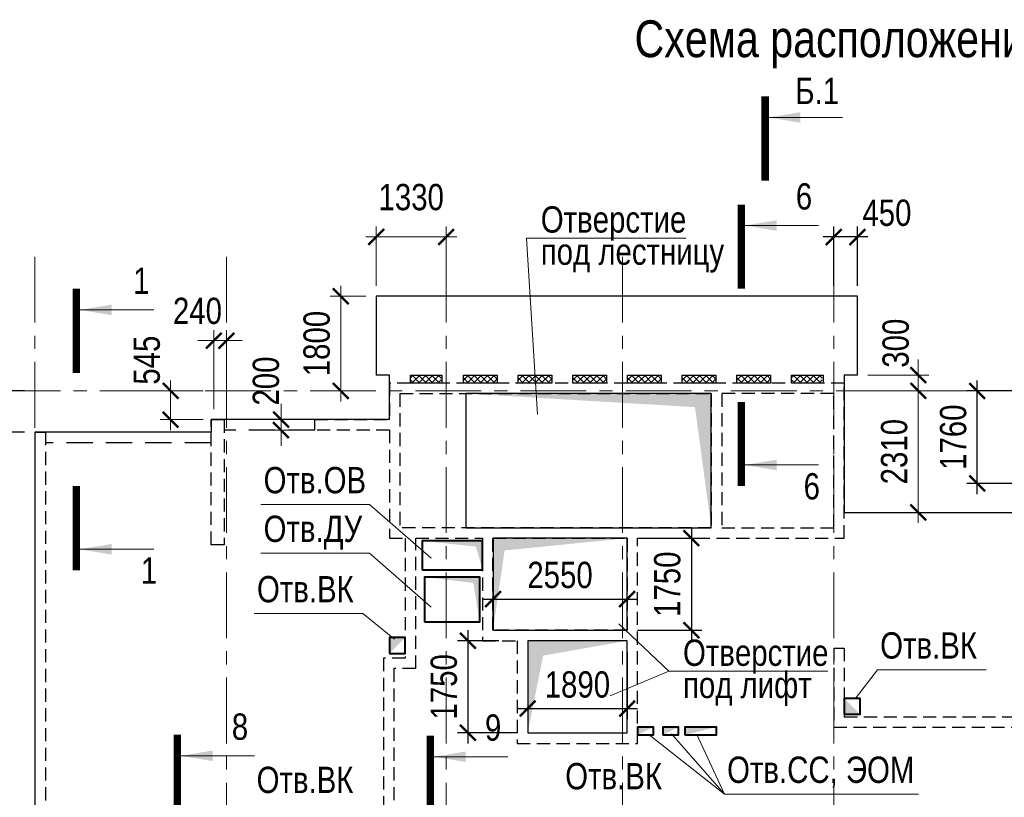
# Model space of a CAD drawing. Header units: inches. Extents: x -56152 to 65019, y 546816 to 630816.
# Tile 4 of 15: x -45821 to -27097, y 571762 to 586545. Entities that reach past the tile are written whole.
import ezdxf
from ezdxf.enums import TextEntityAlignment as Align

# ---------------------------------------------------------------- set-up
doc = ezdxf.new("R2010")
doc.units = ezdxf.units.IN
doc.header["$LTSCALE"] = 1000
doc.header["$MEASUREMENT"] = 0
doc.linetypes.add('CENTER', pattern=[2, 1.25, -0.25, 0.25, -0.25])
doc.linetypes.add('HIDDEN', pattern=[0.375, 0.25, -0.125])
for name, color, linetype, lineweight in [('СК-040-С(тены)', 12, 'Continuous', 20), ('СК-041-С-СТЕНЫ НЕВИДИМЫЕ', 12, 'HIDDEN', 30), ('СК-050-П(литы перекрытия)', 3, 'Continuous', 30), ('СК-051-1-П-ОТВЕРСТИЯ ОВ ДУ', 5, 'Continuous', 40), ('СК-051-2-П-ОТВЕРСТИЯ ВК', 1, 'Continuous', 40), ('СК-051-4-П-ОТВЕРСТИЯ ЭО', 2, 'Continuous', 40), ('СК-052-П-БАЛКИ', 1, 'HIDDEN', 30), ('СК-100-О(си)', 7, 'CENTER', 15), ('СК-110-О-РАЗМЕРЫ', 7, 'Continuous', 15), ('СК-220-Р-РАМКА ТЕКСТ', 7, 'Continuous', 15), ('СК-300-Р(азмеры)', 7, 'Continuous', 20), ('СК-400-Т(екст)', 7, 'Continuous', 20), ('СК-451-1-Т-ОТВ ОВ ДУ', 5, 'Continuous', 20), ('СК-451-2-Т-ОТВ ВК', 1, 'Continuous', 20), ('СК-451-3-Т-ОТВ ЭО', 2, 'Continuous', 20), ('СК-500-С(ечения)', 5, 'Continuous', 40), ('СК-600-Ш(триховка)', 250, 'Continuous', 13)]:
    doc.layers.add(name, color=color, linetype=linetype, lineweight=lineweight)
doc.styles.add('ARIAL_annotative', font='arial.ttf', dxfattribs={"width": 0.8, "height": 2.5})
doc.styles.add('RUSS', font='arial.ttf', dxfattribs={"width": 0.8})
doc.dimstyles.new('100-200', dxfattribs={"dimscale": 0, "dimtxt": 500, "dimasz": 300, "dimexe": 200, "dimexo": 200, "dimgap": 200, "dimtad": 1, "dimdec": 0, "dimzin": 0, "dimdsep": 46, "dimtxsty": 'RUSS', "dimblk": 'ARCHTICK', "dimcen": 0.096, "dimdle": 200, "dimclrd": 7, "dimclre": 7, "dimclrt": 256, "dimadec": 0, "dimazin": 0, "dimtfac": 1, "dimtdec": 0, "dimtmove": 2, "dimatfit": 3, "dimldrblk": 'OBLIQUE', "dimfxl": 1, "dimtolj": 1, "dimtzin": 0, "dimarcsym": 0})

# ---------------------------------------------------------------- blocks, each defined once
blk = doc.blocks.new('оси')
at = {"layer": 'СК-100-О(си)'}
for p, q in [((-43920.2, 18534.9), (-43920.2, -7257.5)), ((-40280.2, 18534.9), (-40280.2, -7257.5)), ((-36100.2, 18534.9), (-36100.2, -7257.5)), ((-32750.1, 18534.9), (-32750.1, -7257.5)), ((-28729.8, 18534.9), (-28729.8, -7257.5)), ((-46685.3, 15985), (4554.2, 15985))]:
    blk.add_line(p, q, dxfattribs=at)
blk = doc.blocks.new('A$C858fb3ef')
at = {"layer": 'СК-300-Р(азмеры)'}
blk.add_blockref('оси', (0, 0), dxfattribs=at)
blk = doc.blocks.new('A$C573b34c5')
blk.add_blockref('A$C858fb3ef', (0, 0))
blk = doc.blocks.new('Сечение')
at = {"layer": 'СК-500-С(ечения)', "linetype": 'Continuous', "lineweight": 15, "ltscale": 100}
blk.add_line((-200, -35), (-200, -735), dxfattribs=at)
at = {"layer": 'СК-500-С(ечения)', "linetype": 'Continuous', "ltscale": 100, "const_width": 70}
blk.add_lwpolyline([(-400, 0), (400, 0)], dxfattribs=at)
at = {"layer": 'СК-500-С(ечения)', "linetype": 'Continuous', "ltscale": 100}
blk.add_solid([(-200, -35), (-250.3, -335.5), (-149.7, -335.5)], dxfattribs=at)
blk = doc.blocks.new('*U39')
at = {"layer": 'СК-400-Т(екст)', "ltscale": 100, "yscale": 0.01, "zscale": 0.01}
for p, xscale, rotation in [((0, -4), 0.01, 270.0000000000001), ((0, -22.757), -0.01, 270)]:
    blk.add_blockref('Сечение', p, dxfattribs=dict(at, xscale=xscale, rotation=rotation))
at = {"layer": 'СК-500-С(ечения)', "color": 0, "ltscale": 100, "style": 'ARIAL_annotative', "width": 0.8}
blk.add_attdef('НОМЕР_СЕЧЕНИЯ_1_1(НОМЕР_ЛИСТА)', text='', height=2.5, rotation=270, dxfattribs=at).set_placement((-6.74, -1.226), align=Align.RIGHT)
blk.add_attdef('НОМЕР_СЕЧЕНИЯ_2_1(НОМЕР_ЛИСТА)', text='', height=2.5, rotation=270, dxfattribs=at).set_placement((-7.48, -25.53), align=Align.BOTTOM_LEFT)
blk = doc.blocks.new('*U66')
at = {"layer": 'СК-400-Т(екст)', "ltscale": 100, "yscale": 0.01, "zscale": 0.01}
for p, xscale, rotation in [((0, -4), 0.01, 270.0000000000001), ((0, -19.474), -0.01, 270)]:
    blk.add_blockref('Сечение', p, dxfattribs=dict(at, xscale=xscale, rotation=rotation))
at = {"layer": 'СК-500-С(ечения)', "color": 0, "ltscale": 100, "style": 'ARIAL_annotative', "width": 0.8}
blk.add_attdef('НОМЕР_СЕЧЕНИЯ_1_1(НОМЕР_ЛИСТА)', text='', height=2.5, rotation=270, dxfattribs=at).set_placement((-6.74, -1.226), align=Align.RIGHT)
blk.add_attdef('НОМЕР_СЕЧЕНИЯ_2_1(НОМЕР_ЛИСТА)', text='', height=2.5, rotation=270, dxfattribs=at).set_placement((-7.48, -22.247), align=Align.BOTTOM_LEFT)
blk = doc.blocks.new('*U72')
at = {"layer": 'СК-400-Т(екст)', "ltscale": 100, "yscale": 0.01, "zscale": 0.01}
for p, xscale, rotation in [((0, -4), 0.01, 270.0000000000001), ((0, -15.416), -0.01, 270)]:
    blk.add_blockref('Сечение', p, dxfattribs=dict(at, xscale=xscale, rotation=rotation))
at = {"layer": 'СК-500-С(ечения)', "color": 0, "ltscale": 100, "style": 'ARIAL_annotative', "width": 0.8}
blk.add_attdef('НОМЕР_СЕЧЕНИЯ_1_1(НОМЕР_ЛИСТА)', text='', height=2.5, rotation=270, dxfattribs=at).set_placement((-6.74, -1.226), align=Align.RIGHT)
blk.add_attdef('НОМЕР_СЕЧЕНИЯ_2_1(НОМЕР_ЛИСТА)', text='', height=2.5, rotation=270, dxfattribs=at).set_placement((-7.48, -18.19), align=Align.BOTTOM_LEFT)
blk = doc.blocks.new('_ArchTick')
at = {"color": 0, "linetype": 'ByBlock', "const_width": 0.15}
blk.add_lwpolyline([(-0.5, -0.5), (0.5, 0.5)], dxfattribs=at)
blk = doc.blocks.new('*D96')
at = {"layer": 'Defpoints', "color": 0, "transparency": 16777216}
for p in [(-36509, 574738), (-37298, 572988), (-36160, 572988)]:
    blk.add_point(p, dxfattribs=at)
at = {"layer": 'СК-110-О-РАЗМЕРЫ', "color": 7, "lineweight": -2, "transparency": 16777216}
for p, q in [((-37298, 574938), (-37298, 572788)), ((-36709, 574738), (-37498, 574738)), ((-36360, 572988), (-37498, 572988))]:
    blk.add_line(p, q, dxfattribs=at)
at = {"layer": 'СК-110-О-РАЗМЕРЫ', "color": 7, "lineweight": -2, "transparency": 16777216, "xscale": 300, "yscale": 300, "zscale": 300}
for p, rotation in [((-37298, 574738), 90), ((-37298, 572988), 270)]:
    blk.add_blockref('_ArchTick', p, dxfattribs=dict(at, rotation=rotation))
at = {"layer": 'СК-110-О-РАЗМЕРЫ', "transparency": 16777216, "insert": (-37753, 573863), "char_height": 500, "attachment_point": 5, "rotation": 90, "style": 'RUSS'}
blk.add_mtext('\\A1;1750', dxfattribs=at)
blk = doc.blocks.new('_Oblique')
at = {"color": 0, "linetype": 'ByBlock', "lineweight": -2}
blk.add_line((-0.5, -0.5), (0.5, 0.5), dxfattribs=at)
blk = doc.blocks.new('*D97')
at = {"layer": 'Defpoints', "color": 0, "transparency": 16777216}
for p in [(-36160, 574721), (-34270, 574721), (-34270, 573449)]:
    blk.add_point(p, dxfattribs=at)
at = {"layer": 'СК-110-О-РАЗМЕРЫ', "color": 7, "lineweight": -2, "transparency": 16777216}
for p, q in [((-36160, 574521), (-36160, 573249)), ((-34270, 574521), (-34270, 573249)), ((-36360, 573449), (-34070, 573449))]:
    blk.add_line(p, q, dxfattribs=at)
at = {"layer": 'СК-110-О-РАЗМЕРЫ', "color": 7, "lineweight": -2, "transparency": 16777216, "xscale": 300, "yscale": 300, "zscale": 300, "rotation": 180}
blk.add_blockref('_ArchTick', (-36160, 573449), dxfattribs=at)
at = {"layer": 'СК-110-О-РАЗМЕРЫ', "color": 7, "lineweight": -2, "transparency": 16777216, "xscale": 300, "yscale": 300, "zscale": 300}
blk.add_blockref('_ArchTick', (-34270, 573449), dxfattribs=at)
at = {"layer": 'СК-110-О-РАЗМЕРЫ', "transparency": 16777216, "insert": (-35215, 573904), "char_height": 500, "attachment_point": 5, "style": 'RUSS'}
blk.add_mtext('\\A1;1890', dxfattribs=at)
blk = doc.blocks.new('*D98')
at = {"layer": 'Defpoints', "color": 0, "transparency": 16777216}
for p in [(-34270, 576688), (-34270, 574938), (-33048, 574938)]:
    blk.add_point(p, dxfattribs=at)
at = {"layer": 'СК-110-О-РАЗМЕРЫ', "color": 7, "lineweight": -2, "transparency": 16777216}
for p, q in [((-33048, 576888), (-33048, 574738)), ((-34070, 576688), (-32848, 576688)), ((-34070, 574938), (-32848, 574938))]:
    blk.add_line(p, q, dxfattribs=at)
at = {"layer": 'СК-110-О-РАЗМЕРЫ', "color": 7, "lineweight": -2, "transparency": 16777216, "xscale": 300, "yscale": 300, "zscale": 300}
for p, rotation in [((-33048, 576688), 90), ((-33048, 574938), 270)]:
    blk.add_blockref('_ArchTick', p, dxfattribs=dict(at, rotation=rotation))
at = {"layer": 'СК-110-О-РАЗМЕРЫ', "transparency": 16777216, "insert": (-33504, 575813), "char_height": 500, "attachment_point": 5, "rotation": 90, "style": 'RUSS'}
blk.add_mtext('\\A1;1750', dxfattribs=at)
blk = doc.blocks.new('*D99')
at = {"layer": 'Defpoints', "color": 0, "transparency": 16777216}
for p in [(-34270, 575531), (-36820, 574794), (-34270, 574794)]:
    blk.add_point(p, dxfattribs=at)
at = {"layer": 'СК-110-О-РАЗМЕРЫ', "color": 7, "lineweight": -2, "transparency": 16777216}
for p, q in [((-36820, 574994), (-36820, 575731)), ((-34270, 574994), (-34270, 575731)), ((-37020, 575531), (-34070, 575531))]:
    blk.add_line(p, q, dxfattribs=at)
at = {"layer": 'СК-110-О-РАЗМЕРЫ', "color": 7, "lineweight": -2, "transparency": 16777216, "xscale": 300, "yscale": 300, "zscale": 300, "rotation": 180}
blk.add_blockref('_ArchTick', (-36820, 575531), dxfattribs=at)
at = {"layer": 'СК-110-О-РАЗМЕРЫ', "color": 7, "lineweight": -2, "transparency": 16777216, "xscale": 300, "yscale": 300, "zscale": 300}
blk.add_blockref('_ArchTick', (-34270, 575531), dxfattribs=at)
at = {"layer": 'СК-110-О-РАЗМЕРЫ', "transparency": 16777216, "insert": (-35545, 575986), "char_height": 500, "attachment_point": 5, "style": 'RUSS'}
blk.add_mtext('\\A1;2550', dxfattribs=at)
blk = doc.blocks.new('*D107')
at = {"layer": 'Defpoints', "color": 0, "transparency": 16777216}
for p in [(-46452, 579488), (-45530, 579488), (-45530, 578703)]:
    blk.add_point(p, dxfattribs=at)
at = {"layer": 'СК-110-О-РАЗМЕРЫ', "color": 7, "lineweight": -2, "transparency": 16777216}
for p, q in [((-46452, 578503), (-46452, 579688)), ((-45730, 579488), (-46652, 579488)), ((-45730, 578703), (-46652, 578703))]:
    blk.add_line(p, q, dxfattribs=at)
at = {"layer": 'СК-110-О-РАЗМЕРЫ', "color": 7, "lineweight": -2, "transparency": 16777216, "xscale": 300, "yscale": 300, "zscale": 300}
for p, rotation in [((-46452, 579488), 90), ((-46452, 578703), 270)]:
    blk.add_blockref('_ArchTick', p, dxfattribs=dict(at, rotation=rotation))
at = {"layer": 'СК-110-О-РАЗМЕРЫ', "transparency": 16777216, "insert": (-47054, 578857), "char_height": 500, "attachment_point": 5, "rotation": 90, "style": 'RUSS'}
blk.add_mtext('\\A1;785', dxfattribs=at)
blk = doc.blocks.new('*D108')
at = {"layer": 'Defpoints', "color": 0, "transparency": 16777216}
for p in [(-8600073, 4554893), (-8599252, 4554893), (-8599252, 4554347)]:
    blk.add_point(p, dxfattribs=at)
at = {"layer": 'СК-110-О-РАЗМЕРЫ', "color": 7, "lineweight": -2, "transparency": 16777216}
for p, q in [((-8600073, 4554147), (-8600073, 4555093)), ((-8599452, 4554893), (-8600273, 4554893)), ((-8599452, 4554347), (-8600273, 4554347))]:
    blk.add_line(p, q, dxfattribs=at)
at = {"layer": 'СК-110-О-РАЗМЕРЫ', "color": 7, "lineweight": -2, "transparency": 16777216, "xscale": 300, "yscale": 300, "zscale": 300}
for p, rotation in [((-8600073, 4554893), 90), ((-8600073, 4554347), 270)]:
    blk.add_blockref('_ArchTick', p, dxfattribs=dict(at, rotation=rotation))
at = {"layer": 'СК-110-О-РАЗМЕРЫ', "transparency": 16777216, "insert": (-8600524, 4555477), "char_height": 500, "attachment_point": 5, "rotation": 90, "style": 'RUSS'}
blk.add_mtext('\\A1;545', dxfattribs=at)
blk = doc.blocks.new('*D109')
at = {"layer": 'Defpoints', "color": 0, "transparency": 16777216}
for p in [(-8599012, 4555848), (-8599252, 4554348), (-8599012, 4554348)]:
    blk.add_point(p, dxfattribs=at)
at = {"layer": 'СК-110-О-РАЗМЕРЫ', "color": 7, "lineweight": -2, "transparency": 16777216}
for p, q in [((-8599252, 4554548), (-8599252, 4556048)), ((-8599012, 4554548), (-8599012, 4556048)), ((-8599252, 4555848), (-8599552, 4555848)), ((-8599252, 4555848), (-8599012, 4555848)), ((-8599012, 4555848), (-8598712, 4555848))]:
    blk.add_line(p, q, dxfattribs=at)
at = {"layer": 'СК-110-О-РАЗМЕРЫ', "color": 7, "lineweight": -2, "transparency": 16777216, "xscale": 300, "yscale": 300, "zscale": 300}
blk.add_blockref('_ArchTick', (-8599252, 4555848), dxfattribs=at)
at = {"layer": 'СК-110-О-РАЗМЕРЫ', "color": 7, "lineweight": -2, "transparency": 16777216, "xscale": 300, "yscale": 300, "zscale": 300, "rotation": 180}
blk.add_blockref('_ArchTick', (-8599012, 4555848), dxfattribs=at)
at = {"layer": 'СК-110-О-РАЗМЕРЫ', "transparency": 16777216, "insert": (-8599562, 4556411), "char_height": 500, "attachment_point": 5, "style": 'RUSS'}
blk.add_mtext('\\A1;240', dxfattribs=at)
blk = doc.blocks.new('*D113')
at = {"layer": 'Defpoints', "color": 0, "transparency": 16777216}
for p in [(4679, -545), (5259, -545), (5259, -745)]:
    blk.add_point(p, dxfattribs=at)
at = {"layer": 'СК-110-О-РАЗМЕРЫ', "color": 7, "lineweight": -2, "transparency": 16777216}
for p, q in [((4679, -545), (4679, -245)), ((5059, -545), (4479, -545)), ((4679, -745), (4679, -545)), ((5059, -745), (4479, -745)), ((4679, -745), (4679, -1045))]:
    blk.add_line(p, q, dxfattribs=at)
at = {"layer": 'СК-110-О-РАЗМЕРЫ', "color": 7, "lineweight": -2, "transparency": 16777216, "xscale": 300, "yscale": 300, "zscale": 300}
for p, rotation in [((4679, -545), 270), ((4679, -745), 90)]:
    blk.add_blockref('_ArchTick', p, dxfattribs=dict(at, rotation=rotation))
at = {"layer": 'СК-110-О-РАЗМЕРЫ', "transparency": 16777216, "insert": (4394, 187), "char_height": 500, "attachment_point": 5, "rotation": 90, "style": 'RUSS'}
blk.add_mtext('\\A1;200', dxfattribs=at)
blk = doc.blocks.new('*D114')
at = {"layer": 'Defpoints', "color": 0, "transparency": 16777216}
for p in [(7820, 2926), (6490, 1800), (7820, 1800)]:
    blk.add_point(p, dxfattribs=at)
at = {"layer": 'СК-110-О-РАЗМЕРЫ', "color": 7, "lineweight": -2, "transparency": 16777216}
for p, q in [((6490, 2000), (6490, 3126)), ((7820, 2000), (7820, 3126)), ((6290, 2926), (8020, 2926))]:
    blk.add_line(p, q, dxfattribs=at)
at = {"layer": 'СК-110-О-РАЗМЕРЫ', "color": 7, "lineweight": -2, "transparency": 16777216, "xscale": 300, "yscale": 300, "zscale": 300, "rotation": 180}
blk.add_blockref('_ArchTick', (6490, 2926), dxfattribs=at)
at = {"layer": 'СК-110-О-РАЗМЕРЫ', "color": 7, "lineweight": -2, "transparency": 16777216, "xscale": 300, "yscale": 300, "zscale": 300}
blk.add_blockref('_ArchTick', (7820, 2926), dxfattribs=at)
at = {"layer": 'СК-110-О-РАЗМЕРЫ', "transparency": 16777216, "insert": (7155, 3681), "char_height": 500, "attachment_point": 5, "style": 'RUSS'}
blk.add_mtext('\\A1;1330', dxfattribs=at)
blk = doc.blocks.new('*D115')
at = {"layer": 'Defpoints', "color": 0, "transparency": 16777216}
for p in [(6490, 1800), (6490, 0), (5814, 0)]:
    blk.add_point(p, dxfattribs=at)
at = {"layer": 'СК-110-О-РАЗМЕРЫ', "color": 7, "lineweight": -2, "transparency": 16777216}
for p, q in [((5814, 2000), (5814, -200)), ((6290, 1800), (5614, 1800)), ((6290, 0), (5614, 0))]:
    blk.add_line(p, q, dxfattribs=at)
at = {"layer": 'СК-110-О-РАЗМЕРЫ', "color": 7, "lineweight": -2, "transparency": 16777216, "xscale": 300, "yscale": 300, "zscale": 300}
for p, rotation in [((5814, 1800), 90), ((5814, 0), 270)]:
    blk.add_blockref('_ArchTick', p, dxfattribs=dict(at, rotation=rotation))
at = {"layer": 'СК-110-О-РАЗМЕРЫ', "transparency": 16777216, "insert": (5359, 900), "char_height": 500, "attachment_point": 5, "rotation": 90, "style": 'RUSS'}
blk.add_mtext('\\A1;1800', dxfattribs=at)
blk = doc.blocks.new('*D116')
at = {"layer": 'Defpoints', "color": 0, "transparency": 16777216}
for p in [(17914, 0), (16797, 0), (17914, -2310)]:
    blk.add_point(p, dxfattribs=at)
at = {"layer": 'СК-110-О-РАЗМЕРЫ', "color": 7, "lineweight": -2, "transparency": 16777216}
for p, q in [((16797, -2510), (16797, 200)), ((17714, 0), (16597, 0)), ((17714, -2310), (16597, -2310))]:
    blk.add_line(p, q, dxfattribs=at)
at = {"layer": 'СК-110-О-РАЗМЕРЫ', "color": 7, "lineweight": -2, "transparency": 16777216, "xscale": 300, "yscale": 300, "zscale": 300}
for p, rotation in [((16797, 0), 90), ((16797, -2310), 270)]:
    blk.add_blockref('_ArchTick', p, dxfattribs=dict(at, rotation=rotation))
at = {"layer": 'СК-110-О-РАЗМЕРЫ', "transparency": 16777216, "insert": (16341, -1155), "char_height": 500, "attachment_point": 5, "rotation": 90, "style": 'RUSS'}
blk.add_mtext('\\A1;2310', dxfattribs=at)
blk = doc.blocks.new('*D121')
at = {"layer": 'Defpoints', "color": 0, "transparency": 16777216}
for p in [(15640, 300), (15640, 0), (16797, 0)]:
    blk.add_point(p, dxfattribs=at)
at = {"layer": 'СК-110-О-РАЗМЕРЫ', "color": 7, "lineweight": -2, "transparency": 16777216}
for p, q in [((16797, 300), (16797, 600)), ((15840, 300), (16997, 300)), ((16797, 300), (16797, 0)), ((15840, 0), (16997, 0)), ((16797, 0), (16797, -300))]:
    blk.add_line(p, q, dxfattribs=at)
at = {"layer": 'СК-110-О-РАЗМЕРЫ', "color": 7, "lineweight": -2, "transparency": 16777216, "xscale": 300, "yscale": 300, "zscale": 300}
for p, rotation in [((16797, 300), 270), ((16797, 0), 90)]:
    blk.add_blockref('_ArchTick', p, dxfattribs=dict(at, rotation=rotation))
at = {"layer": 'СК-110-О-РАЗМЕРЫ', "transparency": 16777216, "insert": (16370, 907), "char_height": 500, "attachment_point": 5, "rotation": 90, "style": 'RUSS'}
blk.add_mtext('\\A1;300', dxfattribs=at)
blk = doc.blocks.new('A$Cc2edbf5f')
at = {"layer": 'СК-041-С-СТЕНЫ НЕВИДИМЫЕ'}
for p, q in [((13060, 15935), (13060, 13385)), ((15190, 15935), (13060, 15935)), ((15190, 13385), (15190, 15935)), ((1, 15201), (203, 15201)), ((1, -200), (1, 15201)), ((203, 15201), (203, 49)), ((6740, 15241), (6740, 13185)), ((13060, 13385), (15190, 13385)), ((6740, 13185), (7040, 13185)), ((7040, 13185), (7040, 10905)), ((15190, 11095), (15190, 9590)), ((7040, 10905), (6625, 10905)), ((6625, 10905), (6625, 7485)), ((6775, 10905), (6775, 10905)), ((7240, 10705), (6825, 10705)), ((6825, 10705), (6825, 7685)), ((6975, 10705), (6975, 10705)), ((15190, 9590), (22020, 9590))]:
    blk.add_line(p, q, dxfattribs=at)
for points in [[(6740, 16135), (6740, 15441)], [(11460, 13185), (15390, 13185), (15390, 16135), (6740, 16135)], [(6940, 15935), (6940, 13385), (6940, 13385), (6940, 13385)], [(6940, 15935), (12860, 15935), (12860, 13385), (6940, 13385)], [(6740, 15241), (5320, 15241), (5320, 15441), (6740, 15441)], [(7240, 10705), (7240, 13185), (8510, 13185), (8510, 11235), (9170, 11235)], [(8710, 11435), (8710, 13185), (11260, 13185), (11260, 11435)], [(9170, 11235), (9170, 9285), (11460, 9285), (11460, 13185)], [(11260, 11435), (8710, 11435)], [(9370, 11235), (9370, 9485), (11260, 9485), (11260, 11235), (9370, 11235)], [(15190, 11095), (15390, 11095), (15390, 9790), (22020, 9790)]]:
    blk.add_lwpolyline(points, dxfattribs=at)
blk.add_lwpolyline([(3348, 15440), (3599, 15440), (3599, 13061), (3348, 13061)], close=True, dxfattribs=at)
blk = doc.blocks.new('A$Ca2ef78bd')
at = {"layer": 'СК-040-С(тены)'}
blk.add_blockref('A$Cc2edbf5f', (0, -15985), dxfattribs=at)
blk = doc.blocks.new('*D148')
at = {"layer": 'Defpoints', "color": 0, "transparency": 16777216}
for p in [(-27612, 579488), (-26750, 579488), (-26750, 577728)]:
    blk.add_point(p, dxfattribs=at)
at = {"layer": 'СК-110-О-РАЗМЕРЫ', "color": 7, "lineweight": -2, "transparency": 16777216}
for p, q in [((-27612, 577528), (-27612, 579688)), ((-26950, 579488), (-27812, 579488)), ((-26950, 577728), (-27812, 577728))]:
    blk.add_line(p, q, dxfattribs=at)
at = {"layer": 'СК-110-О-РАЗМЕРЫ', "color": 7, "lineweight": -2, "transparency": 16777216, "xscale": 300, "yscale": 300, "zscale": 300}
for p, rotation in [((-27612, 579488), 90), ((-27612, 577728), 270)]:
    blk.add_blockref('_ArchTick', p, dxfattribs=dict(at, rotation=rotation))
at = {"layer": 'СК-110-О-РАЗМЕРЫ', "transparency": 16777216, "insert": (-28067, 578608), "char_height": 500, "attachment_point": 5, "rotation": 90, "style": 'RUSS'}
blk.add_mtext('\\A1;1760', dxfattribs=at)
blk = doc.blocks.new('*D149')
at = {"layer": 'Defpoints', "color": 0, "transparency": 16777216}
for p in [(-30340, 582414), (-30340, 581288), (-29890, 581288)]:
    blk.add_point(p, dxfattribs=at)
at = {"layer": 'СК-110-О-РАЗМЕРЫ', "color": 7, "lineweight": -2, "transparency": 16777216}
for p, q in [((-30340, 581488), (-30340, 582614)), ((-29890, 581488), (-29890, 582614)), ((-29690, 582414), (-30540, 582414))]:
    blk.add_line(p, q, dxfattribs=at)
at = {"layer": 'СК-110-О-РАЗМЕРЫ', "color": 7, "lineweight": -2, "transparency": 16777216, "xscale": 300, "yscale": 300, "zscale": 300, "rotation": 180}
blk.add_blockref('_ArchTick', (-30340, 582414), dxfattribs=at)
at = {"layer": 'СК-110-О-РАЗМЕРЫ', "color": 7, "lineweight": -2, "transparency": 16777216, "xscale": 300, "yscale": 300, "zscale": 300}
blk.add_blockref('_ArchTick', (-29890, 582414), dxfattribs=at)
at = {"layer": 'СК-110-О-РАЗМЕРЫ', "transparency": 16777216, "insert": (-29329, 582871), "char_height": 500, "attachment_point": 5, "style": 'RUSS'}
blk.add_mtext('\\A1;450', dxfattribs=at)
blk = doc.blocks.new('*U153')
at = {"layer": 'СК-400-Т(екст)', "ltscale": 100, "xscale": 0.01, "yscale": 0.01, "zscale": 0.01, "rotation": 89.99999999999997}
blk.add_blockref('Сечение', (0, -151.716), dxfattribs=at)
at = {"layer": 'СК-500-С(ечения)', "color": 0, "ltscale": 100, "style": 'ARIAL_annotative', "width": 0.8}
blk.add_attdef('НОМЕР_СЕЧЕНИЯ_1_1(НОМЕР_ЛИСТА)', text='', height=2.5, rotation=180, dxfattribs=at).set_placement((6.74, -1.226), align=Align.RIGHT)
blk.add_attdef('НОМЕР_СЕЧЕНИЯ_2_1(НОМЕР_ЛИСТА)', text='', height=2.5, rotation=180, dxfattribs=at).set_placement((6.74, -153.749), align=Align.BOTTOM_LEFT)
blk = doc.blocks.new('A$Cf51a9018')
at = {"layer": 'СК-110-О-РАЗМЕРЫ'}
dim = blk.add_linear_dim(base=(3640, 955.4), p1=(3399.9, -544.5), p2=(3640, -544.5), dimstyle='100-200', override={"dimscale": 1}, dxfattribs=at)
dim.commit()
dim.dimension.update_dxf_attribs({"geometry": '*D109', "text_midpoint": (3090.4, 1518.2), "dimtype": 128, "insert": (8602652.1, -4554892.7)})
dim = blk.add_linear_dim(base=(2579.4778, 0), p1=(3399.8938, -545.4592), p2=(3399.8938, 0), angle=90, dimstyle='100-200', override={"dimscale": 1}, dxfattribs=at)
dim.commit()
dim.dimension.update_dxf_attribs({"geometry": '*D108', "text_midpoint": (2127.8214, 583.9872), "dimtype": 128, "insert": (8602652.0687, -4554892.7127)})
blk = doc.blocks.new('A$C4b0e0889')
at = {"layer": 'СК-400-Т(екст)', "color": 7}
blk.add_lwpolyline([(12375.1, 2905.4), (9347.9, 2905.4), (9559.2, -445.8)], dxfattribs=at)
at = {"layer": 'СК-400-Т(екст)', "color": 7, "style": 'RUSS', "width": 0.8}
for s, p in [('Отверстие', (9619.2, 3009.3)), ('под лестницу', (9619.2, 2397.2))]:
    blk.add_text(s, height=500, dxfattribs=at).set_placement(p)
at = {"layer": 'СК-110-О-РАЗМЕРЫ'}
dim = blk.add_linear_dim(base=(7820, 2926), p1=(6490.4, 1800.2), p2=(7820, 1800.2), dimstyle='100-200', override={"dimscale": 1}, dxfattribs=at)
dim.commit()
dim.dimension.update_dxf_attribs({"geometry": '*D114', "text_midpoint": (7155.2, 3681.5)})
for base, p1, p2, picture, middle in [((5813.9, 0), (6490.4, 1800.2), (6490.4, 0), '*D115', (5358.6, 900.1)), ((16796.7, 0), (17914.4, -2309.7), (17914.4, 0), '*D116', (16341.2, -1154.9))]:
    dim = blk.add_linear_dim(base=base, p1=p1, p2=p2, angle=90, dimstyle='100-200', override={"dimscale": 1}, dxfattribs=at)
    dim.commit()
    dim.dimension.update_dxf_attribs({"geometry": picture, "text_midpoint": middle})
for base, p1, p2, picture, middle in [((16796.7, 0), (15639.5, 300), (15639.5, 0), '*D121', (16370.4, 906.6)), ((4679.2, -544.5), (5258.7, -744.5), (5258.7, -544.5), '*D113', (4394.3, 186.6))]:
    dim = blk.add_linear_dim(base=base, p1=p1, p2=p2, angle=90, dimstyle='100-200', override={"dimscale": 1}, dxfattribs=at)
    dim.commit()
    dim.dimension.update_dxf_attribs({"geometry": picture, "text_midpoint": middle, "dimtype": 128})

msp = doc.modelspace()

# ---------------------------------------------------------------- hatches: boundary and pattern name
at = {"layer": 'СК-600-Ш(триховка)'}
h = msp.add_hatch(dxfattribs=at)
h.set_pattern_fill('ANSI37', color=256, scale=700)
h.set_pattern_definition([(45, (8555342.39, -3960069.88), (-61.87184335, 61.87184335), []), (135, (8555342.39, -3960069.88), (-61.87184335, -61.87184335), [])])
h.paths.add_polyline_path([(-37807.5, 579788), (-38389.9, 579787.9), (-38389.9, 579638.1), (-37807.5, 579638.1)])
h = msp.add_hatch(dxfattribs=at)
h.set_pattern_fill('ANSI37', color=256, scale=700)
h.set_pattern_definition([(45, (8556391.53, -3960069.925), (-61.87184335, 61.87184335), []), (135, (8556391.53, -3960069.925), (-61.87184335, -61.87184335), [])])
h.paths.add_polyline_path([(-36740.7, 579787.9), (-37380.7, 579787.9), (-37380.7, 579638), (-36740.7, 579638)])
h = msp.add_hatch(dxfattribs=at)
h.set_pattern_fill('ANSI37', color=256, scale=700)
h.set_pattern_definition([(45, (8557431.53, -3960069.925), (-61.87184335, 61.87184335), []), (135, (8557431.53, -3960069.925), (-61.87184335, -61.87184335), [])])
h.paths.add_polyline_path([(-35700.7, 579787.9), (-36340.7, 579787.9), (-36340.7, 579638), (-35700.7, 579638)])
h = msp.add_hatch(dxfattribs=at)
h.set_pattern_fill('ANSI37', color=256, scale=700)
h.set_pattern_definition([(45, (8558471.53, -3960069.925), (-61.87184335, 61.87184335), []), (135, (8558471.53, -3960069.925), (-61.87184335, -61.87184335), [])])
h.paths.add_polyline_path([(-34660.7, 579787.9), (-35300.7, 579787.9), (-35300.7, 579638), (-34660.7, 579638)])
h = msp.add_hatch(dxfattribs=at)
h.set_pattern_fill('ANSI37', color=256, scale=700)
h.set_pattern_definition([(45, (8559511.53, -3960069.925), (-61.87184335, 61.87184335), []), (135, (8559511.53, -3960069.925), (-61.87184335, -61.87184335), [])])
h.paths.add_polyline_path([(-33620.7, 579787.9), (-34260.7, 579787.9), (-34260.7, 579638), (-33620.7, 579638)])
h = msp.add_hatch(dxfattribs=at)
h.set_pattern_fill('ANSI37', color=256, scale=700)
h.set_pattern_definition([(45, (8560551.53, -3960069.925), (-61.87184335, 61.87184335), []), (135, (8560551.53, -3960069.925), (-61.87184335, -61.87184335), [])])
h.paths.add_polyline_path([(-32580.7, 579787.9), (-33220.7, 579787.9), (-33220.7, 579638), (-32580.7, 579638)])
h = msp.add_hatch(dxfattribs=at)
h.set_pattern_fill('ANSI37', color=256, scale=700)
h.set_pattern_definition([(45, (8561591.53, -3960069.925), (-61.87184335, 61.87184335), []), (135, (8561591.53, -3960069.925), (-61.87184335, -61.87184335), [])])
h.paths.add_polyline_path([(-31540.7, 579787.9), (-32180.7, 579787.9), (-32180.7, 579638), (-31540.7, 579638)])
h = msp.add_hatch(dxfattribs=at)
h.set_pattern_fill('ANSI37', color=256, scale=700)
h.set_pattern_definition([(45, (8562591.53, -3960069.925), (-61.87184335, 61.87184335), []), (135, (8562591.53, -3960069.925), (-61.87184335, -61.87184335), [])])
h.paths.add_polyline_path([(-30558.3, 579787.9), (-31140.7, 579787.9), (-31140.7, 579638), (-30558.3, 579638)])

# ---------------------------------------------------------------- linework, layer by layer
at = {"layer": 'СК-050-П(литы перекрытия)'}
for p, q in [((-29890.7, 581288.3), (-39039.9, 581288.2)), ((-39039.9, 581288.2), (-39039.9, 579788)), ((-29890.7, 579788), (-29890.7, 581288.3)), ((-38789.9, 579788), (-39039.9, 579788)), ((-38789.9, 578943.6), (-38789.9, 579788)), ((-30139.9, 579788), (-30139.9, 577178.4)), ((-29890.7, 579788), (-30139.9, 579788)), ((-37339.4, 579438), (-37339.4, 576887.9)), ((-38789.9, 578943.6), (-42182.2, 578943.6)), ((-42182.2, 578943.6), (-42182.2, 578703.7)), ((-45530.2, 578704.2), (-45530.2, 563303.6)), ((-42182.2, 578703.7), (-45530.2, 578703.7)), ((-30139.9, 577178.4), (-26750.3, 577178.4))]:
    msp.add_line(p, q, dxfattribs=at)
for points in [[(-38389.9, 579788.1), (-37789.9, 579788.1), (-37789.9, 579638.1), (-38389.9, 579638.1)], [(-37380.7, 579788), (-36740.7, 579788), (-36740.7, 579638), (-37380.7, 579638)], [(-36340.7, 579788), (-35700.7, 579788), (-35700.7, 579638), (-36340.7, 579638)], [(-35300.7, 579788), (-34660.7, 579788), (-34660.7, 579638), (-35300.7, 579638)], [(-34260.7, 579788), (-33620.7, 579788), (-33620.7, 579638), (-34260.7, 579638)], [(-33220.7, 579788), (-32580.7, 579788), (-32580.7, 579638), (-33220.7, 579638)], [(-32180.7, 579788), (-31540.7, 579788), (-31540.7, 579638), (-32180.7, 579638)], [(-31140.7, 579788), (-30540.7, 579788), (-30540.7, 579638), (-31140.7, 579638)], [(-37339.4, 576887.9), (-32669.9, 576887.9), (-32669.9, 579438), (-37339.4, 579438)], [(-36820, 574937.9), (-34269.9, 574937.9), (-34269.9, 576687.7), (-36820, 576687.7)], [(-36160.3, 572988), (-34269.9, 572988), (-34269.9, 574737.7), (-36160.3, 574737.7)]]:
    msp.add_lwpolyline(points, close=True, dxfattribs=at)
at = {"layer": 'СК-050-П(литы перекрытия)', "color": 7}
for points in [[(-37339.4, 579438), (-32669.4, 579437.8), (-32979.2, 579179.5), (-32669.4, 576887.7)], [(-36820, 574937.9), (-36820, 576687.9), (-36599.2, 576455.5), (-34269.9, 576687.9)], [(-36160.3, 572988), (-36160.3, 574737.7), (-35867.3, 574455.7), (-34269.9, 574737.7)]]:
    msp.add_solid(points, dxfattribs=at)
at = {"layer": 'СК-051-1-П-ОТВЕРСТИЯ ОВ ДУ'}
for points in [[(-38169.9, 576087.7), (-37020, 576087.7), (-37020, 576638), (-38169.9, 576638)], [(-38120, 575098), (-37070, 575098), (-37070, 575948), (-38120, 575948)]]:
    msp.add_lwpolyline(points, close=True, dxfattribs=at)
for points in [[(-37020, 576087.7), (-37020, 576638), (-37144.2, 576528.6), (-38169.9, 576638)], [(-37070, 575098), (-37070, 575948), (-37194.2, 575838.6), (-38120, 575948)]]:
    msp.add_solid(points, dxfattribs=at)
at = {"layer": 'СК-051-2-П-ОТВЕРСТИЯ ВК'}
for points in [[(-38790.2, 574498), (-38490.2, 574498), (-38490.2, 574798), (-38790.2, 574798)], [(-30139.9, 573343.3), (-29840.3, 573343.3), (-29840.3, 573643.3), (-30139.9, 573643.3)]]:
    msp.add_lwpolyline(points, close=True, dxfattribs=at)
for points in [[(-38790.2, 574498), (-38490.2, 574798), (-38790.2, 574798)], [(-29840.3, 573343.3), (-30140.3, 573643.3), (-30139.9, 573343.3)]]:
    msp.add_solid(points, dxfattribs=at)
at = {"layer": 'СК-051-4-П-ОТВЕРСТИЯ ЭО'}
for points in [[(-34070.2, 572948.3), (-33770.2, 572948.3), (-33770.2, 573098.3), (-34070.2, 573098.3)], [(-33590.2, 572948.3), (-33290.2, 572948.3), (-33290.2, 573098.3), (-33590.2, 573098.3)], [(-33170.2, 572948.3), (-32570.2, 572948.3), (-32570.2, 573098.3), (-33170.2, 573098.3)]]:
    msp.add_lwpolyline(points, close=True, dxfattribs=at)
for points in [[(-34070.2, 572948.3), (-33770.2, 573098.3), (-34070.1, 573098.3)], [(-33590.2, 572948.3), (-33290.2, 573098.3), (-33590.1, 573098.3)], [(-33170.2, 572948.3), (-32570.2, 573098.3), (-33170.1, 573098.3)]]:
    msp.add_solid(points, dxfattribs=at)
at = {"layer": 'СК-052-П-БАЛКИ', "ltscale": 2}
for p, q in [((-40210.3, 578743.6), (-41929.8, 578743.6)), ((-42182.3, 578503.7), (-45329.7, 578503.7))]:
    msp.add_line(p, q, dxfattribs=at)
msp.add_arc((-45329.7, 578503.2), 0.5, 90.00006, 179.99999, dxfattribs=at)
at = {"layer": 'СК-110-О-РАЗМЕРЫ'}
msp.add_line((-33478.3, 574157.3), (-34592.5, 573689.9), dxfattribs=at)
at = {"layer": 'СК-400-Т(екст)', "color": 7}
msp.add_lwpolyline([(-30451, 574157.3), (-33478.3, 574157.3), (-34428.4, 575056.9)], dxfattribs=at)
at = {"layer": 'СК-451-1-Т-ОТВ ОВ ДУ', "lineweight": 13}
for p, q in [((-41234.6, 577329.5), (-39169.1, 577329.5)), ((-39169.1, 577329.5), (-37995.1, 576305.5)), ((-41234.6, 576403.8), (-39169.1, 576403.8)), ((-39169.1, 576403.8), (-37995.1, 575379.7))]:
    msp.add_line(p, q, dxfattribs=at)
at = {"layer": 'СК-451-2-Т-ОТВ ВК', "lineweight": 15}
for p, q in [((-41360.7, 575256.4), (-39295.1, 575256.4)), ((-39295.1, 575256.4), (-38692.5, 574769.9)), ((-29508.5, 574186.5), (-29932.6, 573632)), ((-29508.5, 574186.5), (-27443, 574186.5))]:
    msp.add_line(p, q, dxfattribs=at)
at = {"layer": 'СК-451-3-Т-ОТВ ЭО', "lineweight": 20}
for q in [(-33422.7, 572970), (-33851.1, 572948.7), (-32945.9, 572955.9), (-28726.6, 571823.4)]:
    msp.add_line((-32420.3, 571823.4), q, dxfattribs=at)

# ---------------------------------------------------------------- block references
at = {"layer": 'СК-110-О-РАЗМЕРЫ'}
for name in ['A$C4b0e0889', 'A$Cf51a9018', 'A$Ca2ef78bd']:
    msp.add_blockref(name, (-45530.2, 579488.1), dxfattribs=at)
at = {"layer": 'СК-300-Р(азмеры)'}
msp.add_blockref('A$C573b34c5', (-1610, 563503.1), dxfattribs=at)
at = {"layer": 'СК-500-С(ечения)'}
ref = msp.add_blockref('*U153', (-31644.3, 553942.9), dxfattribs=dict(at, xscale=-200, yscale=200, zscale=200, rotation=180))
ref.add_attrib('НОМЕР_СЕЧЕНИЯ_2_1(НОМЕР_ЛИСТА)', 'Б.1', dxfattribs={"color": 0, "ltscale": 100, "height": 500, "style": 'ARIAL_annotative', "width": 0.8}).set_placement((-31072.1, 585190.7), align=Align.MIDDLE_LEFT)
ref = msp.add_blockref('*U39', (-32097.4, 583031.2), dxfattribs=dict(at, xscale=-200, yscale=200, zscale=200, rotation=6.149580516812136e-05))
ref.add_attrib('НОМЕР_СЕЧЕНИЯ_2_1(НОМЕР_ЛИСТА)', '6', dxfattribs={"color": 0, "ltscale": 100, "height": 500, "style": 'ARIAL_annotative', "width": 0.8}).set_placement((-30913.1, 577925.1), align=Align.TOP_LEFT)
ref.add_attrib('НОМЕР_СЕЧЕНИЯ_1_1(НОМЕР_ЛИСТА)', '6', dxfattribs={"color": 0, "ltscale": 100, "height": 500, "style": 'ARIAL_annotative', "width": 0.8}).set_placement((-31061.1, 582785.9), align=Align.BOTTOM_LEFT)
ref = msp.add_blockref('*U39', (-44742.4, 581428.5), dxfattribs=dict(at, xscale=-200, yscale=200, zscale=200, rotation=6.149580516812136e-05))
ref.add_attrib('НОМЕР_СЕЧЕНИЯ_2_1(НОМЕР_ЛИСТА)', '1', dxfattribs={"color": 0, "ltscale": 100, "height": 500, "style": 'ARIAL_annotative', "width": 0.8}).set_placement((-43515.4, 576322.4), align=Align.TOP_LEFT)
ref.add_attrib('НОМЕР_СЕЧЕНИЯ_1_1(НОМЕР_ЛИСТА)', '1', dxfattribs={"color": 0, "ltscale": 100, "height": 500, "style": 'ARIAL_annotative', "width": 0.8}).set_placement((-43663.5, 581183.2), align=Align.BOTTOM_LEFT)
ref = msp.add_blockref('*U66', (-42822.9, 572951.1), dxfattribs=dict(at, xscale=-200, yscale=200, zscale=200, rotation=6.149580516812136e-05))
ref.add_attrib('НОМЕР_СЕЧЕНИЯ_2_1(НОМЕР_ЛИСТА)', '8', dxfattribs={"color": 0, "ltscale": 100, "height": 500, "style": 'ARIAL_annotative', "width": 0.8}).set_placement((-41638.6, 568501.7), align=Align.TOP_LEFT)
ref.add_attrib('НОМЕР_СЕЧЕНИЯ_1_1(НОМЕР_ЛИСТА)', '8', dxfattribs={"color": 0, "ltscale": 100, "height": 500, "style": 'ARIAL_annotative', "width": 0.8}).set_placement((-41786.6, 572705.9), align=Align.BOTTOM_LEFT)
ref = msp.add_blockref('*U72', (-38009.2, 572933.5), dxfattribs=dict(at, xscale=-200, yscale=200, zscale=200, rotation=6.149580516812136e-05))
ref.add_attrib('НОМЕР_СЕЧЕНИЯ_2_1(НОМЕР_ЛИСТА)', '9', dxfattribs={"color": 0, "ltscale": 100, "height": 500, "style": 'ARIAL_annotative', "width": 0.8}).set_placement((-36824.9, 569295.5), align=Align.TOP_LEFT)
ref.add_attrib('НОМЕР_СЕЧЕНИЯ_1_1(НОМЕР_ЛИСТА)', '9', dxfattribs={"color": 0, "ltscale": 100, "height": 500, "style": 'ARIAL_annotative', "width": 0.8}).set_placement((-36972.9, 572688.2), align=Align.BOTTOM_LEFT)

# ---------------------------------------------------------------- texts
at = {"layer": 'СК-220-Р-РАМКА ТЕКСТ', "color": 7, "style": 'RUSS', "width": 0.8}
msp.add_text('Схема расположения плиты перекрытия на отм. +8,360. ', height=700, dxfattribs=at).set_placement((-34128.1, 585832.2))
at = {"layer": 'СК-400-Т(екст)', "color": 7, "style": 'RUSS', "width": 0.8}
for s, p in [('Отверстие', (-33207, 574261.2)), ('под лифт', (-33207, 573649.2))]:
    msp.add_text(s, height=500, dxfattribs=at).set_placement(p)
at = {"layer": 'СК-451-1-Т-ОТВ ОВ ДУ', "lineweight": 13, "style": 'RUSS', "width": 0.8}
for s, p in [('Отв.ОВ', (-41182.9, 577542.2)), ('Отв.ДУ', (-41182.9, 576616.5))]:
    msp.add_text(s, height=500, dxfattribs=at).set_placement(p)
at = {"layer": 'СК-451-2-Т-ОТВ ВК', "lineweight": 15, "style": 'RUSS', "width": 0.8}
for p in [(-41308.9, 575469.1), (-29456.8, 574399.2), (-35446.7, 571914.2), (-41315.4, 571844.5)]:
    msp.add_text('Отв.ВК', height=500, dxfattribs=at).set_placement(p)
at = {"layer": 'СК-451-3-Т-ОТВ ЭО', "style": 'RUSS', "width": 0.8}
msp.add_text('Отв.CC, ЭОМ', height=500, dxfattribs=at).set_placement((-32368.6, 572036.1))

# ---------------------------------------------------------------- dimensions: what is measured, and where the dimension line sits
at = {"layer": 'СК-110-О-РАЗМЕРЫ'}
dim = msp.add_linear_dim(base=(-30339.8, 582414.1), p1=(-29889.7, 581288.3), p2=(-30339.8, 581288.3), dimstyle='100-200', override={"dimscale": 1}, dxfattribs=at)
dim.commit()
dim.dimension.update_dxf_attribs({"geometry": '*D149', "text_midpoint": (-29328.6, 582871.1), "dimtype": 160})
dim = msp.add_linear_dim(base=(-46452, 579488.1), p1=(-45530.2, 578703.2), p2=(-45530.2, 579488.1), angle=90, dimstyle='100-200', override={"dimscale": 1}, dxfattribs=at)
dim.commit()
dim.dimension.update_dxf_attribs({"geometry": '*D107', "text_midpoint": (-47054.3, 578857.1), "dimtype": 160})
for base, p1, p2, picture, middle in [((-27611.5, 579488.1), (-26750.3, 577728.3), (-26750.3, 579488.1), '*D148', (-28066.8, 578608.2)), ((-33048.5, 574937.7), (-34269.6, 576687.9), (-34269.6, 574937.7), '*D98', (-33503.7, 575812.8)), ((-37297.7, 572988), (-36509, 574737.7), (-36160, 572988), '*D96', (-37753, 573862.9))]:
    dim = msp.add_linear_dim(base=base, p1=p1, p2=p2, angle=90, dimstyle='100-200', override={"dimscale": 1}, dxfattribs=at)
    dim.commit()
    dim.dimension.update_dxf_attribs({"geometry": picture, "text_midpoint": middle})
for base, p1, p2, picture, middle in [((-34269.6, 575530.8), (-36819.7, 574793.6), (-34269.6, 574793.6), '*D99', (-35544.6, 575986)), ((-34269.6, 573448.6), (-36160, 574720.6), (-34269.6, 574720.8), '*D97', (-35214.8, 573903.9))]:
    dim = msp.add_linear_dim(base=base, p1=p1, p2=p2, dimstyle='100-200', override={"dimscale": 1}, dxfattribs=at)
    dim.commit()
    dim.dimension.update_dxf_attribs({"geometry": picture, "text_midpoint": middle})

doc.saveas('drawing.dxf')
